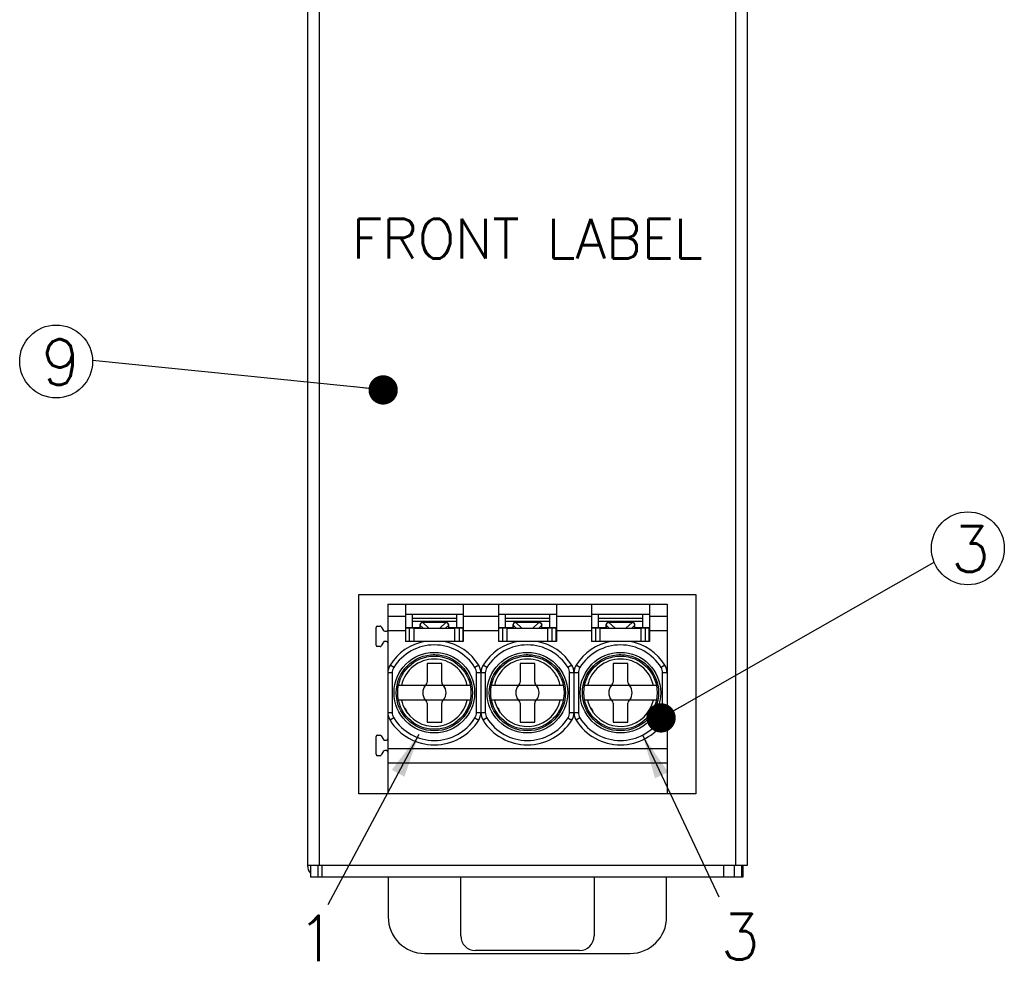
# Model space of a CAD drawing. Extents: x 210 to 1247, y 0 to 1256.
# Tile 3 of 24: x 409 to 476, y 238 to 302. Entities that reach past the tile are written whole.
import ezdxf

# ---------------------------------------------------------------- set-up
doc = ezdxf.new("R2010")
doc.units = 0
doc.header["$LTSCALE"] = 0.5
doc.layers.get('0').update_dxf_attribs({"linetype": 'CONTINUOUS'})
doc.layers.add('DIM', color=2, linetype='CONTINUOUS')
doc.styles.add('SIMPLEX', font='simplex.shx')
doc.dimstyles.new('STANDARD$7', dxfattribs={"dimtxt": 3, "dimasz": 3, "dimexe": 1, "dimexo": 1, "dimgap": 1, "dimtad": 1, "dimdec": 1, "dimzin": 0, "dimdsep": 46, "dimtxsty": 'STANDARD', "dimcen": -0.5, "dimclrd": 2, "dimclre": 2, "dimclrt": 2, "dimadec": 1, "dimazin": 0, "dimtfac": 1, "dimtdec": 1, "dimtmove": 0, "dimatfit": 3, "dimfxl": 1, "dimtolj": 1, "dimtzin": 0, "dimarcsym": 0})

msp = doc.modelspace()

# ---------------------------------------------------------------- linework, layer by layer
at = {"color": 7, "linetype": 'Continuous'}
for p, q in [((428.542, 366.668), (428.542, 244.668)), ((429.342, 366.668), (429.342, 244.668)), ((457.742, 366.668), (457.742, 244.668)), ((458.542, 366.668), (458.542, 244.668)), ((458.542, 244.668), (428.542, 244.668)), ((428.742, 244.668), (428.742, 243.868)), ((429.242, 244.668), (429.242, 243.868)), ((429.542, 243.868), (429.542, 244.668)), ((456.942, 243.868), (456.942, 244.668)), ((457.642, 244.668), (457.642, 243.868)), ((458.142, 244.668), (458.142, 243.868)), ((458.242, 244.668), (458.242, 243.868)), ((458.242, 243.868), (428.742, 243.868)), ((434.042, 243.868), (434.042, 241.168)), ((438.992, 239.868), (438.992, 243.868)), ((448.092, 243.868), (448.092, 239.868)), ((453.042, 241.168), (453.042, 243.868)), ((436.542, 238.668), (450.542, 238.668)), ((447.092, 238.868), (439.992, 238.868))]:
    msp.add_line(p, q, dxfattribs=at)
at = {"linetype": 'Continuous'}
for p, q in [((432.042, 249.568), (432.042, 263.168)), ((432.042, 263.168), (455.042, 263.168)), ((455.042, 263.168), (455.042, 249.568)), ((434.017, 262.518), (434.017, 249.568)), ((434.017, 262.518), (453.067, 262.518)), ((435.217, 262.498), (434.017, 262.498)), ((435.217, 262.518), (435.217, 259.968)), ((439.167, 262.518), (439.167, 259.968)), ((441.567, 262.498), (439.167, 262.498)), ((441.567, 262.518), (441.567, 259.968)), ((445.517, 262.518), (445.517, 259.968)), ((447.917, 262.498), (445.517, 262.498)), ((447.917, 262.518), (447.917, 259.968)), ((451.867, 262.518), (451.867, 259.968)), ((453.067, 262.498), (451.867, 262.498)), ((453.067, 262.518), (453.067, 249.568)), ((434.017, 261.685), (435.217, 261.685)), ((435.217, 261.818), (439.167, 261.818)), ((435.692, 260.918), (435.692, 261.818)), ((438.692, 261.524), (435.692, 261.524)), ((438.692, 261.818), (438.692, 260.918)), ((439.167, 261.685), (441.567, 261.685)), ((441.567, 261.818), (445.517, 261.818)), ((442.042, 260.918), (442.042, 261.818)), ((445.042, 261.524), (442.042, 261.524)), ((445.042, 261.818), (445.042, 260.918)), ((445.517, 261.685), (447.917, 261.685)), ((447.917, 261.818), (451.867, 261.818)), ((448.392, 260.918), (448.392, 261.818)), ((451.392, 261.524), (448.392, 261.524)), ((451.392, 261.818), (451.392, 260.918)), ((451.867, 261.685), (453.067, 261.685)), ((433.217, 259.718), (433.217, 260.918)), ((433.317, 261.018), (433.487, 261.018)), ((433.574, 260.968), (433.718, 260.718)), ((433.805, 260.668), (433.917, 260.668)), ((435.217, 260.689), (434.017, 260.689)), ((435.217, 260.918), (436.202, 260.918)), ((435.242, 259.968), (435.242, 260.868)), ((435.732, 260.868), (435.242, 260.868)), ((435.504, 259.968), (435.504, 260.868)), ((438.692, 261.318), (435.692, 261.318)), ((435.792, 260.868), (438.592, 260.868)), ((435.792, 260.842), (435.792, 259.968)), ((436.202, 261.071), (436.202, 260.868)), ((436.209, 261.071), (436.202, 261.071)), ((436.209, 261.071), (436.209, 260.868)), ((436.209, 261.071), (436.422, 260.868)), ((436.402, 261.271), (436.402, 261.265)), ((436.402, 261.271), (437.981, 261.271)), ((436.818, 260.868), (436.402, 261.265)), ((437.981, 261.265), (436.402, 261.265)), ((437.981, 261.265), (437.566, 260.868)), ((437.962, 260.868), (438.174, 261.071)), ((437.981, 261.265), (437.981, 261.271)), ((438.174, 260.868), (438.174, 261.071)), ((438.181, 261.071), (438.174, 261.071)), ((438.181, 260.868), (438.181, 261.071)), ((438.181, 260.918), (439.167, 260.918)), ((438.592, 259.968), (438.592, 260.842)), ((439.142, 260.868), (438.652, 260.868)), ((438.88, 260.868), (438.88, 259.968)), ((439.142, 260.868), (439.142, 259.968)), ((441.567, 260.689), (439.167, 260.689)), ((441.567, 260.918), (442.552, 260.918)), ((441.592, 259.968), (441.592, 260.868)), ((442.082, 260.868), (441.592, 260.868)), ((441.854, 259.968), (441.854, 260.868)), ((445.042, 261.318), (442.042, 261.318)), ((442.142, 260.868), (444.942, 260.868)), ((442.142, 260.842), (442.142, 259.968)), ((442.552, 261.071), (442.552, 260.868)), ((442.559, 261.071), (442.552, 261.071)), ((442.559, 261.071), (442.559, 260.868)), ((442.559, 261.071), (442.772, 260.868)), ((442.752, 261.271), (442.752, 261.265)), ((442.752, 261.271), (444.331, 261.271)), ((443.168, 260.868), (442.752, 261.265)), ((444.331, 261.265), (442.752, 261.265)), ((444.331, 261.265), (443.916, 260.868)), ((444.312, 260.868), (444.524, 261.071)), ((444.331, 261.265), (444.331, 261.271)), ((444.524, 260.868), (444.524, 261.071)), ((444.531, 261.071), (444.524, 261.071)), ((444.531, 260.868), (444.531, 261.071)), ((444.531, 260.918), (445.517, 260.918)), ((444.942, 259.968), (444.942, 260.842)), ((445.492, 260.868), (445.002, 260.868)), ((445.23, 259.968), (445.23, 260.868)), ((445.492, 260.868), (445.492, 259.968)), ((447.917, 260.689), (445.517, 260.689)), ((447.917, 260.918), (448.902, 260.918)), ((447.942, 259.968), (447.942, 260.868)), ((448.432, 260.868), (447.942, 260.868)), ((448.204, 259.968), (448.204, 260.868)), ((451.392, 261.318), (448.392, 261.318)), ((448.492, 260.868), (451.292, 260.868)), ((448.492, 260.842), (448.492, 259.968)), ((448.902, 261.071), (448.902, 260.868)), ((448.909, 261.071), (448.902, 261.071)), ((448.909, 261.071), (448.909, 260.868)), ((448.909, 261.071), (449.122, 260.868)), ((449.102, 261.271), (449.102, 261.265)), ((449.102, 261.271), (450.681, 261.271)), ((449.518, 260.868), (449.102, 261.265)), ((450.681, 261.265), (449.102, 261.265)), ((450.681, 261.265), (450.266, 260.868)), ((450.662, 260.868), (450.874, 261.071)), ((450.681, 261.265), (450.681, 261.271)), ((450.874, 260.868), (450.874, 261.071)), ((450.881, 261.071), (450.874, 261.071)), ((450.881, 260.868), (450.881, 261.071)), ((450.881, 260.918), (451.867, 260.918)), ((451.292, 259.968), (451.292, 260.842)), ((451.842, 260.868), (451.352, 260.868)), ((451.58, 260.868), (451.58, 259.968)), ((451.842, 259.968), (451.842, 260.868)), ((453.067, 260.689), (451.867, 260.689)), ((433.487, 259.618), (433.317, 259.618)), ((433.718, 259.918), (433.574, 259.668)), ((433.917, 259.968), (433.805, 259.968)), ((439.167, 259.968), (435.217, 259.968)), ((445.517, 259.968), (441.567, 259.968)), ((451.867, 259.968), (447.917, 259.968)), ((437.345, 259.02), (437.111, 259.067)), ((437.521, 259.047), (437.385, 259.02)), ((443.695, 259.02), (443.461, 259.067)), ((443.871, 259.047), (443.735, 259.02)), ((450.045, 259.02), (449.811, 259.067)), ((450.221, 259.047), (450.085, 259.02)), ((434.422, 258.189), (434.167, 258.347)), ((436.692, 258.468), (436.692, 257.178)), ((437.692, 258.468), (436.692, 258.468)), ((437.692, 257.178), (437.692, 258.468)), ((440.216, 258.347), (439.961, 258.189)), ((440.772, 258.189), (440.517, 258.347)), ((443.042, 258.468), (443.042, 257.178)), ((444.042, 258.468), (443.042, 258.468)), ((444.042, 257.178), (444.042, 258.468)), ((446.566, 258.347), (446.311, 258.189)), ((447.122, 258.189), (446.867, 258.347)), ((449.392, 258.468), (449.392, 257.178)), ((450.392, 258.468), (449.392, 258.468)), ((450.392, 257.178), (450.392, 258.468)), ((452.916, 258.347), (452.661, 258.189)), ((434.317, 257.82), (434.017, 257.82)), ((434.317, 257.82), (434.317, 255.117)), ((440.067, 255.117), (440.067, 257.82)), ((440.667, 257.82), (440.067, 257.82)), ((440.367, 257.82), (440.367, 255.117)), ((440.667, 257.82), (440.667, 255.117)), ((446.417, 255.117), (446.417, 257.82)), ((447.017, 257.82), (446.417, 257.82)), ((446.717, 257.82), (446.717, 255.117)), ((447.017, 257.82), (447.017, 255.117)), ((452.767, 255.117), (452.767, 257.82)), ((453.067, 257.82), (452.767, 257.82)), ((439.641, 256.968), (434.742, 256.968)), ((445.991, 256.968), (441.092, 256.968)), ((452.341, 256.968), (447.442, 256.968)), ((439.641, 255.968), (434.742, 255.968)), ((445.991, 255.968), (441.092, 255.968)), ((452.341, 255.968), (447.442, 255.968)), ((435.14, 255.464), (435.232, 255.359)), ((435.251, 255.325), (435.328, 255.099)), ((436.692, 255.758), (436.692, 254.468)), ((437.692, 254.468), (437.692, 255.758)), ((439.402, 255.099), (439.479, 255.325)), ((439.498, 255.359), (439.59, 255.464)), ((441.49, 255.464), (441.582, 255.359)), ((441.601, 255.325), (441.678, 255.099)), ((443.042, 255.758), (443.042, 254.468)), ((444.042, 254.468), (444.042, 255.758)), ((445.752, 255.099), (445.829, 255.325)), ((445.848, 255.359), (445.94, 255.464)), ((447.84, 255.464), (447.932, 255.359)), ((447.951, 255.325), (448.028, 255.099)), ((449.392, 255.758), (449.392, 254.468)), ((450.392, 254.468), (450.392, 255.758)), ((452.102, 255.099), (452.179, 255.325)), ((452.198, 255.359), (452.29, 255.464)), ((434.017, 255.117), (434.317, 255.117)), ((434.422, 254.748), (434.167, 254.589)), ((439.961, 254.748), (440.216, 254.589)), ((440.067, 255.117), (440.667, 255.117)), ((440.772, 254.748), (440.517, 254.589)), ((446.311, 254.748), (446.566, 254.589)), ((446.417, 255.117), (447.017, 255.117)), ((447.122, 254.748), (446.867, 254.589)), ((452.661, 254.748), (452.916, 254.589)), ((452.767, 255.117), (453.067, 255.117)), ((436.692, 254.468), (437.692, 254.468)), ((443.042, 254.468), (444.042, 254.468)), ((449.392, 254.468), (450.392, 254.468)), ((433.217, 252.268), (433.217, 253.468)), ((433.317, 253.568), (433.487, 253.568)), ((433.574, 253.518), (433.718, 253.268)), ((433.805, 253.218), (433.917, 253.218)), ((434.017, 252.668), (453.067, 252.668)), ((433.487, 252.168), (433.317, 252.168)), ((433.718, 252.468), (433.574, 252.218)), ((433.917, 252.518), (433.805, 252.518)), ((453.067, 251.668), (434.017, 251.668)), ((455.042, 249.568), (432.042, 249.568))]:
    msp.add_line(p, q, dxfattribs=at)
for centre, radius in [((437.192, 256.468), 2.75), ((437.192, 256.468), 2.6), ((437.192, 256.468), 2.5), ((443.542, 256.468), 2.75), ((443.542, 256.468), 2.6), ((443.542, 256.468), 2.5), ((449.892, 256.468), 2.75), ((449.892, 256.468), 2.6), ((449.892, 256.468), 2.5)]:
    msp.add_circle(centre, radius, dxfattribs=at)
for centre, radius, start, end in [((433.317, 260.918), 0.1, 90, 180), ((433.487, 260.918), 0.1, 30, 90), ((433.805, 260.768), 0.1, 210, 270), ((433.917, 260.768), 0.1, 270, 337.31616), ((436.402, 261.071), 0.2, 90.00021, 180), ((437.981, 261.071), 0.2, 360, 90), ((442.753, 261.071), 0.201, 161.65756, 179.96617), ((442.752, 261.071), 0.2, 114.13321, 161.61412), ((442.753, 261.07), 0.201, 97.3424, 114.08843), ((442.752, 261.071), 0.2, 90.00472, 97.29335), ((444.331, 261.071), 0.2, 21.57899, 61.77388), ((444.33, 261.071), 0.201, 4.54003, 21.54922), ((444.331, 261.071), 0.2, 359.95513, 4.47503), ((449.102, 261.071), 0.2, 90.00021, 180), ((450.681, 261.071), 0.2, 360, 90), ((433.317, 259.718), 0.1, 180, 270), ((433.487, 259.718), 0.1, 270, 330), ((433.805, 259.868), 0.1, 90, 150), ((433.917, 259.868), 0.1, 0, 90), ((437.192, 256.468), 3.561, 100.58862, 148.14648), ((437.192, 256.468), 3.261, 31.85339, 148.14661), ((437.192, 256.468), 3.561, 31.85352, 79.41138), ((443.542, 256.468), 3.561, 100.58862, 148.14648), ((443.542, 256.468), 3.261, 31.85339, 148.14661), ((443.542, 256.468), 3.561, 31.85352, 79.41138), ((449.892, 256.468), 3.561, 100.58862, 148.14648), ((449.892, 256.468), 3.261, 31.85339, 148.14661), ((449.892, 256.468), 3.561, 31.85352, 79.41138), ((437.192, 256.468), 2.3, 12.55586, 167.44414), ((437.365, 259.118), 0.1, 258.72214, 281.27786), ((443.542, 256.468), 2.3, 12.55586, 167.44414), ((443.715, 259.118), 0.1, 258.72214, 281.27786), ((449.892, 256.468), 2.3, 12.55586, 167.44414), ((450.065, 259.118), 0.1, 258.72214, 281.27786), ((435.017, 257.82), 1, 148.14648, 180), ((435.017, 257.82), 0.7, 148.14711, 179.99937), ((439.367, 257.82), 0.7, 0.00063, 31.85289), ((439.367, 257.82), 1, 360, 31.85352), ((441.367, 257.82), 1, 148.14648, 180), ((441.367, 257.82), 0.7, 148.14711, 179.99937), ((445.717, 257.82), 0.7, 0.00063, 31.85289), ((445.717, 257.82), 1, 360, 31.85352), ((447.717, 257.82), 1, 148.14648, 180), ((447.717, 257.82), 0.7, 148.14711, 179.99937), ((452.067, 257.82), 0.7, 0.00063, 31.85289), ((452.067, 257.82), 1, 360, 31.85352), ((437.192, 256.468), 0.795, 141.02872, 218.97128), ((436.482, 257.178), 0.21, 270, 0), ((437.902, 257.178), 0.21, 180, 270), ((437.192, 256.468), 0.795, 321.02872, 38.97128), ((443.542, 256.468), 0.795, 141.02872, 218.97128), ((442.832, 257.178), 0.21, 270, 0), ((444.252, 257.178), 0.21, 180, 270), ((443.542, 256.468), 0.795, 321.02872, 38.97128), ((449.892, 256.468), 0.795, 141.02872, 218.97128), ((449.182, 257.178), 0.21, 270, 0), ((450.602, 257.178), 0.21, 180, 270), ((449.892, 256.468), 0.795, 321.02872, 38.97128), ((437.192, 256.468), 2.3, 192.55586, 210.45852), ((437.192, 256.468), 2.3, 215.28008, 347.44414), ((436.482, 255.758), 0.21, 0, 90), ((437.902, 255.758), 0.21, 90, 180), ((443.542, 256.468), 2.3, 192.55586, 210.45852), ((443.542, 256.468), 2.3, 215.28008, 347.44414), ((442.832, 255.758), 0.21, 0, 90), ((444.252, 255.758), 0.21, 90, 180), ((449.892, 256.468), 2.3, 192.55586, 210.45852), ((449.892, 256.468), 2.3, 215.28008, 347.44414), ((449.182, 255.758), 0.21, 0, 90), ((450.602, 255.758), 0.21, 90, 180), ((437.538, 256.468), 2.6, 202.73032, 211.7866), ((435.157, 255.293), 0.1, 18.72214, 41.27786), ((439.573, 255.293), 0.1, 138.72214, 161.27786), ((443.888, 256.468), 2.6, 202.73032, 211.7866), ((441.507, 255.293), 0.1, 18.72214, 41.27786), ((445.923, 255.293), 0.1, 138.72214, 161.27786), ((450.238, 256.468), 2.6, 202.73032, 211.7866), ((447.857, 255.293), 0.1, 18.72214, 41.27786), ((452.273, 255.293), 0.1, 138.72214, 161.27786), ((435.017, 255.117), 1, 180, 211.85352), ((435.017, 255.117), 0.7, 180.00063, 211.85287), ((437.192, 256.468), 3.261, 211.85338, 328.14662), ((439.367, 255.117), 0.7, 328.14713, 359.99937), ((439.367, 255.117), 1, 328.14648, 0), ((441.367, 255.117), 1, 180, 211.85352), ((441.367, 255.117), 0.7, 180.00063, 211.85287), ((443.542, 256.468), 3.261, 211.85338, 328.14662), ((445.717, 255.117), 0.7, 328.14713, 359.99937), ((445.717, 255.117), 1, 328.14648, 0), ((447.717, 255.117), 1, 180, 211.85352), ((447.717, 255.117), 0.7, 180.00063, 211.85287), ((449.892, 256.468), 3.261, 211.85338, 328.14662), ((452.067, 255.117), 0.7, 328.14713, 359.99937), ((452.067, 255.117), 1, 328.14648, 0), ((437.192, 256.468), 3.561, 211.85352, 328.14648), ((443.542, 256.468), 3.561, 211.85352, 328.14648), ((449.892, 256.468), 3.561, 211.85352, 328.14648), ((433.317, 253.468), 0.1, 90, 180), ((433.487, 253.468), 0.1, 30, 90), ((433.917, 253.318), 0.1, 270, 0), ((433.805, 253.318), 0.1, 210, 270), ((433.317, 252.268), 0.1, 180, 270), ((433.487, 252.268), 0.1, 270, 330), ((433.805, 252.418), 0.1, 90, 150), ((433.917, 252.418), 0.1, 0, 90)]:
    msp.add_arc(centre, radius, start, end, dxfattribs=at)
at = {"color": 7, "linetype": 'Continuous'}
for centre, radius, start, end in [((429.342, 244.668), 0.8, 180, 220.77458), ((436.542, 241.168), 2.5, 180, 270), ((450.542, 241.168), 2.5, 270, 0), ((439.992, 239.868), 1, 180, 270), ((447.092, 239.868), 1, 270, 0)]:
    msp.add_arc(centre, radius, start, end, dxfattribs=at)
at = {"linetype": 'Continuous'}
for points, knots in [([(435.792, 260.842), (435.792, 260.846), (435.789, 260.855), (435.775, 260.864), (435.756, 260.868), (435.74, 260.868), (435.732, 260.868)], [0, 0, 0, 0, 0.172283, 0.366662, 0.636502, 1, 1, 1, 1]), ([(436.331, 261.246), (436.309, 261.236), (436.267, 261.207), (436.238, 261.165), (436.227, 261.142)], [0, 0, 0, 0, 0.499737, 1, 1, 1, 1]), ([(438.156, 261.142), (438.146, 261.165), (438.117, 261.207), (438.075, 261.236), (438.052, 261.246)], [0, 0, 0, 0, 0.500263, 1, 1, 1, 1]), ([(438.652, 260.868), (438.643, 260.868), (438.628, 260.868), (438.608, 260.864), (438.595, 260.855), (438.592, 260.846), (438.592, 260.842)], [0, 0, 0, 0, 0.363498, 0.633338, 0.827717, 1, 1, 1, 1]), ([(442.142, 260.842), (442.142, 260.846), (442.139, 260.855), (442.125, 260.864), (442.106, 260.868), (442.09, 260.868), (442.082, 260.868)], [0, 0, 0, 0, 0.172283, 0.366662, 0.636502, 1, 1, 1, 1]), ([(442.681, 261.246), (442.659, 261.236), (442.617, 261.207), (442.588, 261.165), (442.577, 261.142)], [0, 0, 0, 0, 0.499737, 1, 1, 1, 1]), ([(444.402, 261.246), (444.425, 261.236), (444.467, 261.207), (444.496, 261.165), (444.506, 261.142)], [0, 0, 0, 0, 0.499737, 1, 1, 1, 1]), ([(445.002, 260.868), (444.993, 260.868), (444.978, 260.868), (444.958, 260.864), (444.945, 260.855), (444.942, 260.846), (444.942, 260.842)], [0, 0, 0, 0, 0.363498, 0.633338, 0.827717, 1, 1, 1, 1]), ([(448.492, 260.842), (448.492, 260.846), (448.489, 260.855), (448.475, 260.864), (448.456, 260.868), (448.44, 260.868), (448.432, 260.868)], [0, 0, 0, 0, 0.172283, 0.366662, 0.636502, 1, 1, 1, 1]), ([(449.031, 261.246), (449.009, 261.236), (448.967, 261.207), (448.938, 261.165), (448.927, 261.142)], [0, 0, 0, 0, 0.499737, 1, 1, 1, 1]), ([(450.856, 261.142), (450.846, 261.165), (450.817, 261.207), (450.775, 261.236), (450.752, 261.246)], [0, 0, 0, 0, 0.500263, 1, 1, 1, 1]), ([(451.352, 260.868), (451.343, 260.868), (451.328, 260.868), (451.308, 260.864), (451.295, 260.855), (451.292, 260.846), (451.292, 260.842)], [0, 0, 0, 0, 0.363498, 0.633338, 0.827717, 1, 1, 1, 1])]:
    msp.add_open_spline(points, degree=3, knots=knots, dxfattribs=at)
for points in [[(436.227, 261.142), (436.217, 261.12), (436.211, 261.095), (436.209, 261.071)], [(436.402, 261.265), (436.378, 261.263), (436.354, 261.257), (436.331, 261.246)], [(438.052, 261.246), (438.03, 261.257), (438.006, 261.263), (437.981, 261.265)], [(438.174, 261.071), (438.173, 261.095), (438.166, 261.12), (438.156, 261.142)], [(442.577, 261.142), (442.567, 261.12), (442.561, 261.095), (442.559, 261.071)], [(442.752, 261.265), (442.728, 261.263), (442.703, 261.257), (442.681, 261.246)], [(444.426, 261.247), (444.397, 261.262), (444.364, 261.271), (444.331, 261.271)], [(444.331, 261.265), (444.356, 261.263), (444.38, 261.257), (444.402, 261.246)], [(444.506, 261.142), (444.516, 261.12), (444.523, 261.095), (444.524, 261.071)], [(448.927, 261.142), (448.917, 261.12), (448.911, 261.095), (448.909, 261.071)], [(449.102, 261.265), (449.078, 261.263), (449.054, 261.257), (449.031, 261.246)], [(450.752, 261.246), (450.73, 261.257), (450.706, 261.263), (450.681, 261.265)], [(450.874, 261.071), (450.873, 261.095), (450.866, 261.12), (450.856, 261.142)]]:
    msp.add_open_spline(points, degree=3, dxfattribs=at)
at = {"layer": 'DIM'}
for centre in [(411.387, 279.075), (473.593, 266.322)]:
    msp.add_circle(centre, 2.488, dxfattribs=at)

# ---------------------------------------------------------------- texts
at = {"layer": 'DIM', "linetype": 'Continuous', "style": 'SIMPLEX'}
for s, p in [('9', (410.371, 277.477)), ('3', (472.444, 264.724)), ('1', (427.822, 238.135)), ('1', (427.822, 238.135)), ('3', (456.732, 238.258)), ('3', (456.732, 238.258))]:
    msp.add_text(s, height=3.11, dxfattribs=at).set_placement(p)
at = {"layer": 'DIM', "insert": (443.526, 287.452), "char_height": 2.7, "attachment_point": 5, "style": 'SIMPLEX'}
msp.add_mtext('\\A1;FRONT LABEL', dxfattribs=at)

# ---------------------------------------------------------------- leaders
at = {"layer": 'DIM', "color": 0}
for points, override in [([(433.7, 277.133), (413.875, 279.138)], {"dimasz": 2, "dimtad": 0, "dimtxsty": 'SIMPLEX', "dimcen": -2, "dimclrd": 256, "dimclre": 256, "dimclrt": 256, "dimldrblk": 'Dot'}), ([(452.661, 254.748), (471.289, 265.381)], {"dimasz": 2, "dimtad": 0, "dimtxsty": 'SIMPLEX', "dimcen": -2, "dimclrd": 256, "dimclre": 256, "dimclrt": 256, "dimldrblk": 'Dot'}), ([(436.134, 253.613), (429.931, 242.001)], {"dimgap": 1, "dimtad": 0, "dimtxsty": 'SIMPLEX', "dimcen": -2, "dimclrd": 256, "dimclre": 256, "dimclrt": 256}), ([(451.416, 253.549), (456.614, 242.54)], {"dimgap": 1, "dimtad": 0, "dimtxsty": 'SIMPLEX', "dimcen": -2, "dimclrd": 256, "dimclre": 256, "dimclrt": 256})]:
    msp.add_leader(points, dimstyle='STANDARD$7', override=override, dxfattribs=at)

doc.saveas('drawing.dxf')
